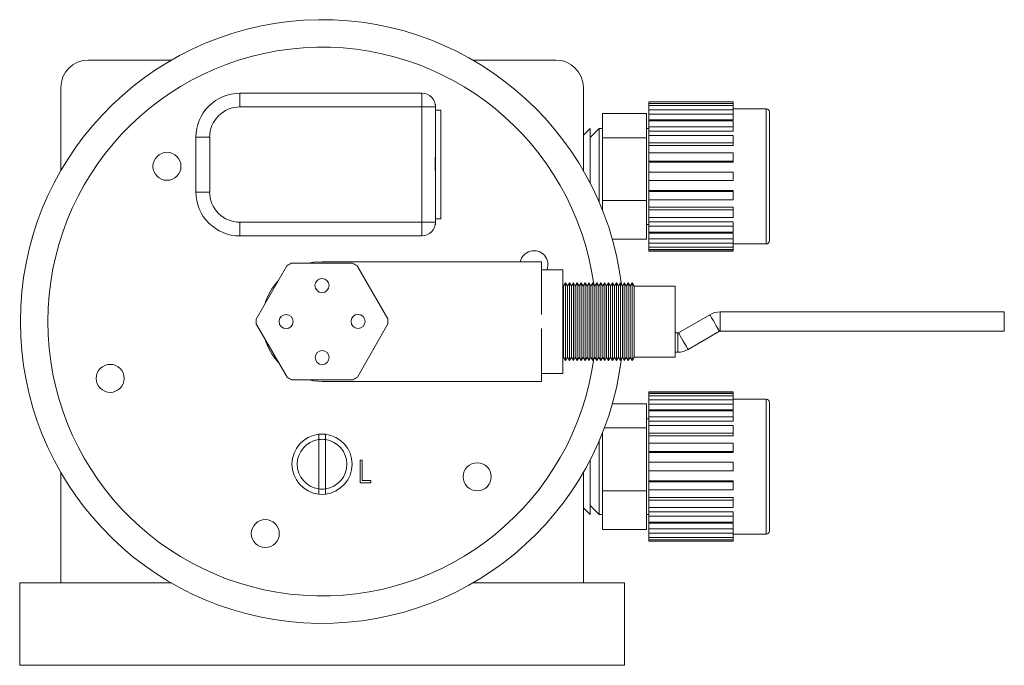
# Model space of a CAD drawing. Header units: inches. Extents: x 0.88 to 7.66, y 1.31 to 10.15.
# Tile 1 of 10: x 0.88 to 3.12, y 1.31 to 2.78. Entities that reach past the tile are written whole.
import ezdxf

# ---------------------------------------------------------------- set-up
doc = ezdxf.new("R2010")
doc.units = ezdxf.units.IN
doc.header["$MEASUREMENT"] = 0

msp = doc.modelspace()

# ---------------------------------------------------------------- linework, layer by layer
at = {"color": 7, "linetype": 'Continuous', "lineweight": 15}
for p, q in [((1.0362, 2.6928), (1.2257, 2.6928)), ((1.9128, 2.6928), (2.1022, 2.6928)), ((0.9737, 2.4409), (0.9737, 2.6303)), ((2.0076, 2.6271), (2.0073, 2.6272)), ((2.1647, 2.4409), (2.1647, 2.6303)), ((1.3817, 2.6173), (1.3817, 2.586)), ((1.3817, 2.6173), (1.7965, 2.6173)), ((1.7965, 2.5861), (1.3817, 2.586)), ((1.7965, 2.3236), (1.7965, 2.5861)), ((1.8275, 2.5922), (1.8272, 2.5917)), ((1.8275, 2.5894), (1.8275, 2.5922)), ((1.8277, 2.5861), (1.8277, 2.4958)), ((2.5062, 2.5978), (2.3137, 2.5978)), ((2.3137, 2.5975), (2.3137, 2.5978)), ((2.3137, 2.5975), (2.5062, 2.5975)), ((2.3137, 2.5943), (2.3137, 2.5975)), ((2.5062, 2.5943), (2.3137, 2.5943)), ((2.3137, 2.5893), (2.3137, 2.5943)), ((2.3137, 2.5893), (2.5062, 2.5893)), ((2.3137, 2.5797), (2.3137, 2.5893)), ((2.5062, 2.5978), (2.5062, 2.5975)), ((2.5062, 2.5943), (2.5062, 2.5975)), ((2.5062, 2.5943), (2.5062, 2.5893)), ((2.5062, 2.5797), (2.5062, 2.5893)), ((2.5812, 2.5815), (2.5062, 2.5815)), ((1.8397, 2.5788), (1.8277, 2.5788)), ((2.3087, 2.5709), (2.2087, 2.5709)), ((2.2087, 2.5158), (2.2087, 2.5709)), ((2.3087, 2.5709), (2.3087, 2.5158)), ((2.5062, 2.5797), (2.3137, 2.5797)), ((2.3137, 2.57), (2.3137, 2.5797)), ((2.3137, 2.57), (2.5062, 2.57)), ((2.3137, 2.5571), (2.3137, 2.57)), ((2.5062, 2.5797), (2.5062, 2.57)), ((2.5062, 2.5571), (2.5062, 2.57)), ((2.5887, 2.574), (2.5887, 2.563)), ((2.5887, 2.563), (2.5887, 2.2815)), ((2.1802, 2.5372), (2.1647, 2.5217)), ((2.201, 2.5372), (2.1802, 2.5163)), ((2.1802, 2.5289), (2.1802, 2.5372)), ((2.2087, 2.5372), (2.201, 2.5372)), ((2.201, 2.5289), (2.201, 2.5372)), ((2.3137, 2.537), (2.3087, 2.537)), ((2.3137, 2.5571), (2.5062, 2.5571)), ((2.3137, 2.5546), (2.3137, 2.5571)), ((2.5062, 2.5548), (2.3137, 2.5548)), ((2.3137, 2.541), (2.3137, 2.5548)), ((2.3137, 2.541), (2.5062, 2.541)), ((2.3137, 2.5311), (2.3137, 2.541)), ((2.5062, 2.5548), (2.5062, 2.541)), ((2.5062, 2.5311), (2.5062, 2.541)), ((1.2817, 2.3923), (1.2817, 2.5173)), ((1.313, 2.5173), (1.313, 2.3923)), ((2.0991, 2.5353), (2.099, 2.5357)), ((2.1802, 2.4126), (2.1802, 2.5289)), ((2.201, 2.3684), (2.201, 2.5289)), ((2.2087, 2.3727), (2.2087, 2.5158)), ((2.3087, 2.5158), (2.2087, 2.5158)), ((2.3087, 2.5158), (2.3087, 2.3727)), ((2.3137, 2.5311), (2.5062, 2.5311)), ((2.3137, 2.521), (2.3137, 2.5311)), ((2.5062, 2.5212), (2.3137, 2.5212)), ((2.3137, 2.5044), (2.3137, 2.5212)), ((2.5062, 2.5212), (2.5062, 2.5044)), ((2.3137, 2.5044), (2.5062, 2.5044)), ((2.3137, 2.4981), (2.3137, 2.5044)), ((2.3137, 2.4981), (2.5062, 2.4981)), ((2.3137, 2.481), (2.3137, 2.4981)), ((2.5062, 2.4981), (2.5062, 2.5044)), ((1.8275, 2.4265), (1.8275, 2.4835)), ((2.5062, 2.4813), (2.3137, 2.4813)), ((2.3137, 2.4625), (2.3137, 2.4813)), ((2.5062, 2.4813), (2.5062, 2.4625)), ((2.3137, 2.4625), (2.5062, 2.4625)), ((2.3137, 2.4603), (2.3137, 2.4625)), ((2.3137, 2.4603), (2.5062, 2.4603)), ((2.3137, 2.4377), (2.3137, 2.4603)), ((2.5062, 2.4603), (2.5062, 2.4625)), ((2.5062, 2.4377), (2.3137, 2.4377)), ((2.3137, 2.4182), (2.3137, 2.4377)), ((2.5062, 2.4377), (2.5062, 2.4182)), ((1.8277, 2.4138), (1.8277, 2.3236)), ((2.3137, 2.3955), (2.3137, 2.4182)), ((2.3137, 2.4182), (2.5062, 2.4182)), ((1.313, 2.3923), (1.2817, 2.3923)), ((2.3137, 2.3955), (2.5062, 2.3955)), ((2.3137, 2.3934), (2.3137, 2.3955)), ((2.5062, 2.3934), (2.3137, 2.3934)), ((2.3137, 2.3746), (2.3137, 2.3934)), ((2.5062, 2.3934), (2.5062, 2.3955)), ((2.5062, 2.3934), (2.5062, 2.3746)), ((2.3087, 2.3727), (2.2087, 2.3727)), ((2.2087, 2.3727), (2.2087, 2.3497)), ((2.3087, 2.2847), (2.3087, 2.3727)), ((2.3137, 2.3746), (2.5062, 2.3746)), ((2.3137, 2.3577), (2.3137, 2.3743)), ((2.3137, 2.3577), (2.5062, 2.3577)), ((2.3137, 2.3515), (2.3137, 2.3577)), ((2.5062, 2.3515), (2.5062, 2.3577)), ((2.5062, 2.3515), (2.3137, 2.3515)), ((2.3137, 2.3346), (2.3137, 2.3515)), ((2.3137, 2.3346), (2.5062, 2.3346)), ((2.3137, 2.3247), (2.3137, 2.3344)), ((2.5062, 2.3515), (2.5062, 2.3346)), ((1.3817, 2.3235), (1.7965, 2.3236)), ((1.7965, 2.3236), (1.8277, 2.3236)), ((1.7965, 2.3236), (1.7965, 2.2923)), ((1.8272, 2.318), (1.8276, 2.3174)), ((1.8276, 2.3174), (1.8276, 2.3203)), ((1.8277, 2.3309), (1.8397, 2.3309)), ((2.3087, 2.3185), (2.3137, 2.3185)), ((2.3137, 2.3247), (2.5062, 2.3247)), ((2.3137, 2.3148), (2.3137, 2.3247)), ((2.5062, 2.3148), (2.3137, 2.3148)), ((2.3137, 2.301), (2.3137, 2.3148)), ((2.5062, 2.3148), (2.5062, 2.3247)), ((2.5062, 2.3148), (2.5062, 2.301)), ((1.7965, 2.2923), (1.3817, 2.2923)), ((2.3137, 2.301), (2.5062, 2.301)), ((2.3137, 2.2987), (2.3137, 2.3008)), ((2.3137, 2.2987), (2.5062, 2.2987)), ((2.3137, 2.2858), (2.3137, 2.2987)), ((2.5062, 2.2858), (2.5062, 2.2987)), ((2.3087, 2.2847), (2.2307, 2.2847)), ((2.5062, 2.2858), (2.3137, 2.2858)), ((2.3137, 2.276), (2.3137, 2.2858)), ((2.3137, 2.276), (2.5062, 2.276)), ((2.3137, 2.2664), (2.3137, 2.276)), ((2.5062, 2.2858), (2.5062, 2.276)), ((2.5062, 2.2664), (2.5062, 2.276)), ((2.5062, 2.274), (2.5812, 2.274)), ((2.5062, 2.2664), (2.3137, 2.2664)), ((2.3137, 2.2614), (2.3137, 2.2664)), ((2.3137, 2.2614), (2.5062, 2.2614)), ((2.3137, 2.2581), (2.3137, 2.2614)), ((2.5062, 2.2581), (2.3137, 2.2581)), ((2.3137, 2.2578), (2.3137, 2.2581)), ((2.3137, 2.2578), (2.5062, 2.2578)), ((2.5062, 2.2664), (2.5062, 2.2614)), ((2.5062, 2.2581), (2.5062, 2.2614)), ((2.5062, 2.2581), (2.5062, 2.2578)), ((1.4887, 2.2239), (1.4193, 2.1029)), ((1.6386, 2.2303), (1.4991, 2.2299)), ((2.0692, 2.2335), (1.5692, 2.2335)), ((1.7191, 2.1037), (1.649, 2.2243)), ((2.0692, 2.1135), (2.0692, 2.2335)), ((2.1182, 2.2154), (2.0692, 2.2154)), ((2.1182, 2.2154), (2.1182, 1.9792)), ((2.1195, 2.178), (2.1182, 2.1803)), ((2.124, 2.1858), (2.1195, 2.178)), ((2.1195, 2.178), (2.1195, 2.0165)), ((2.1285, 2.178), (2.124, 2.1858)), ((2.124, 2.1858), (2.124, 2.0088)), ((2.1329, 2.1858), (2.1285, 2.178)), ((2.1285, 2.178), (2.1285, 2.0165)), ((2.1374, 2.178), (2.1329, 2.1858)), ((2.1329, 2.1858), (2.1329, 2.0088)), ((2.1419, 2.1858), (2.1374, 2.178)), ((2.1374, 2.178), (2.1374, 2.0165)), ((2.1463, 2.178), (2.1419, 2.1858)), ((2.1419, 2.1858), (2.1419, 2.0088)), ((2.1508, 2.1858), (2.1463, 2.178)), ((2.1463, 2.178), (2.1463, 2.0165)), ((2.1553, 2.178), (2.1508, 2.1858)), ((2.1508, 2.1858), (2.1508, 2.0088)), ((2.1597, 2.1858), (2.1553, 2.178)), ((2.1553, 2.178), (2.1553, 2.0165)), ((2.1642, 2.178), (2.1597, 2.1858)), ((2.1597, 2.1858), (2.1597, 2.0088)), ((2.1687, 2.1858), (2.1642, 2.178)), ((2.1642, 2.178), (2.1642, 2.0165)), ((2.1732, 2.178), (2.1687, 2.1858)), ((2.1687, 2.1858), (2.1687, 2.0088)), ((2.1776, 2.1858), (2.1732, 2.178)), ((2.1732, 2.178), (2.1732, 2.0165)), ((2.1821, 2.178), (2.1776, 2.1858)), ((2.1776, 2.1858), (2.1776, 2.0088)), ((2.1866, 2.1858), (2.1821, 2.178)), ((2.1821, 2.178), (2.1821, 2.0165)), ((2.191, 2.178), (2.1866, 2.1858)), ((2.1866, 2.1858), (2.1866, 2.0088)), ((2.1955, 2.1858), (2.191, 2.178)), ((2.191, 2.178), (2.191, 2.0165)), ((2.2, 2.178), (2.1955, 2.1858)), ((2.1955, 2.1858), (2.1955, 2.0088)), ((2.2044, 2.1858), (2.2, 2.178)), ((2.2, 2.178), (2.2, 2.0165)), ((2.2089, 2.178), (2.2044, 2.1858)), ((2.2044, 2.1858), (2.2044, 2.0088)), ((2.2134, 2.1858), (2.2089, 2.178)), ((2.2089, 2.178), (2.2089, 2.0165)), ((2.2178, 2.178), (2.2134, 2.1858)), ((2.2134, 2.1858), (2.2134, 2.0088)), ((2.2223, 2.1858), (2.2178, 2.178)), ((2.2178, 2.178), (2.2178, 2.0165)), ((2.2268, 2.178), (2.2223, 2.1858)), ((2.2223, 2.1858), (2.2223, 2.0088)), ((2.2312, 2.1858), (2.2268, 2.178)), ((2.2268, 2.178), (2.2268, 2.0165)), ((2.2357, 2.178), (2.2312, 2.1858)), ((2.2312, 2.1858), (2.2312, 2.0088)), ((2.2402, 2.1858), (2.2357, 2.178)), ((2.2357, 2.178), (2.2357, 2.0165)), ((2.2447, 2.178), (2.2402, 2.1858)), ((2.2402, 2.1858), (2.2402, 2.0088)), ((2.2491, 2.1858), (2.2447, 2.178)), ((2.2447, 2.178), (2.2447, 2.0165)), ((2.2536, 2.178), (2.2491, 2.1858)), ((2.2491, 2.1858), (2.2491, 2.0088)), ((2.2581, 2.1858), (2.2536, 2.178)), ((2.2536, 2.178), (2.2536, 2.0165)), ((2.2625, 2.178), (2.2581, 2.1858)), ((2.2581, 2.1858), (2.2581, 2.0088)), ((2.267, 2.1858), (2.2625, 2.178)), ((2.2625, 2.178), (2.2625, 2.0165)), ((2.2715, 2.178), (2.267, 2.1858)), ((2.267, 2.1858), (2.267, 2.0088)), ((2.2759, 2.1858), (2.2715, 2.178)), ((2.2715, 2.178), (2.2715, 2.0165)), ((2.2804, 2.178), (2.2759, 2.1858)), ((2.2759, 2.1858), (2.2759, 2.0088)), ((2.3742, 2.178), (2.2804, 2.178)), ((2.2804, 2.178), (2.2804, 2.0165)), ((2.3742, 2.178), (2.3742, 2.0165)), ((2.4531, 2.1129), (2.3816, 2.0716)), ((3.1242, 2.1192), (2.4766, 2.1192)), ((3.1242, 2.1192), (3.1242, 2.0754)), ((1.4194, 2.0909), (1.4894, 1.9703)), ((1.6497, 1.9707), (1.7191, 2.0917)), ((2.0692, 1.961), (2.0692, 2.0811)), ((2.38, 2.0712), (2.3742, 2.0712)), ((2.4035, 2.0337), (2.475, 2.075)), ((2.4766, 2.0754), (3.1242, 2.0754)), ((2.3742, 2.0274), (2.38, 2.0274)), ((2.1182, 2.0143), (2.1195, 2.0165)), ((2.1195, 2.0165), (2.124, 2.0088)), ((2.124, 2.0088), (2.1285, 2.0165)), ((2.1285, 2.0165), (2.1329, 2.0088)), ((2.1329, 2.0088), (2.1374, 2.0165)), ((2.1374, 2.0165), (2.1419, 2.0088)), ((2.1419, 2.0088), (2.1463, 2.0165)), ((2.1463, 2.0165), (2.1508, 2.0088)), ((2.1508, 2.0088), (2.1553, 2.0165)), ((2.1553, 2.0165), (2.1597, 2.0088)), ((2.1597, 2.0088), (2.1642, 2.0165)), ((2.1642, 2.0165), (2.1687, 2.0088)), ((2.1687, 2.0088), (2.1732, 2.0165)), ((2.1732, 2.0165), (2.1776, 2.0088)), ((2.1776, 2.0088), (2.1821, 2.0165)), ((2.1821, 2.0165), (2.1866, 2.0088)), ((2.1866, 2.0088), (2.191, 2.0165)), ((2.191, 2.0165), (2.1955, 2.0088)), ((2.1955, 2.0088), (2.2, 2.0165)), ((2.2, 2.0165), (2.2044, 2.0088)), ((2.2044, 2.0088), (2.2089, 2.0165)), ((2.2089, 2.0165), (2.2134, 2.0088)), ((2.2134, 2.0088), (2.2178, 2.0165)), ((2.2178, 2.0165), (2.2223, 2.0088)), ((2.2223, 2.0088), (2.2268, 2.0165)), ((2.2268, 2.0165), (2.2312, 2.0088)), ((2.2312, 2.0088), (2.2357, 2.0165)), ((2.2357, 2.0165), (2.2402, 2.0088)), ((2.2402, 2.0088), (2.2447, 2.0165)), ((2.2447, 2.0165), (2.2491, 2.0088)), ((2.2491, 2.0088), (2.2536, 2.0165)), ((2.2536, 2.0165), (2.2581, 2.0088)), ((2.2581, 2.0088), (2.2625, 2.0165)), ((2.2625, 2.0165), (2.267, 2.0088)), ((2.267, 2.0088), (2.2715, 2.0165)), ((2.2715, 2.0165), (2.2759, 2.0088)), ((2.2759, 2.0088), (2.2804, 2.0165)), ((2.2804, 2.0165), (2.3742, 2.0165)), ((2.1182, 1.9792), (2.0692, 1.9792)), ((1.4999, 1.9643), (1.6393, 1.9647)), ((1.5692, 1.961), (2.0692, 1.961)), ((2.5062, 1.9368), (2.3137, 1.9368)), ((2.3137, 1.9365), (2.3137, 1.9368)), ((2.3137, 1.9365), (2.5062, 1.9365)), ((2.3137, 1.9333), (2.3137, 1.9365)), ((2.5062, 1.9333), (2.3137, 1.9333)), ((2.3137, 1.9283), (2.3137, 1.9333)), ((2.5062, 1.9368), (2.5062, 1.9365)), ((2.5062, 1.9333), (2.5062, 1.9365)), ((2.5062, 1.9333), (2.5062, 1.9283)), ((2.3087, 1.9099), (2.2307, 1.9099)), ((2.3087, 1.9099), (2.3087, 1.8548)), ((2.3137, 1.9283), (2.5062, 1.9283)), ((2.3137, 1.9187), (2.3137, 1.9283)), ((2.5062, 1.9187), (2.3137, 1.9187)), ((2.3137, 1.909), (2.3137, 1.9187)), ((2.3137, 1.909), (2.5062, 1.909)), ((2.3137, 1.8961), (2.3137, 1.909)), ((2.5062, 1.9187), (2.5062, 1.9283)), ((2.5812, 1.9205), (2.5062, 1.9205)), ((2.5062, 1.9187), (2.5062, 1.909)), ((2.5062, 1.8961), (2.5062, 1.909)), ((2.5887, 1.913), (2.5887, 1.902)), ((2.3137, 1.8961), (2.5062, 1.8961)), ((2.3137, 1.8936), (2.3137, 1.8961)), ((2.5062, 1.8938), (2.3137, 1.8938)), ((2.3137, 1.88), (2.3137, 1.8938)), ((2.5062, 1.8938), (2.5062, 1.88)), ((2.5887, 1.902), (2.5887, 1.6205)), ((2.3137, 1.876), (2.3087, 1.876)), ((2.3137, 1.88), (2.5062, 1.88)), ((2.3137, 1.8701), (2.3137, 1.88)), ((2.3137, 1.8701), (2.5062, 1.8701)), ((2.3137, 1.86), (2.3137, 1.8701)), ((2.5062, 1.8701), (2.5062, 1.88)), ((1.5617, 1.8405), (1.5617, 1.8284)), ((1.5767, 1.8405), (1.5767, 1.8284)), ((2.2087, 1.7117), (2.2087, 1.8449)), ((2.3087, 1.8548), (2.2125, 1.8548)), ((2.3087, 1.8548), (2.3087, 1.7117)), ((2.5062, 1.8602), (2.3137, 1.8602)), ((2.3137, 1.8434), (2.3137, 1.8602)), ((2.3137, 1.8434), (2.5062, 1.8434)), ((2.3137, 1.8371), (2.3137, 1.8434)), ((2.5062, 1.8602), (2.5062, 1.8434)), ((2.5062, 1.8371), (2.5062, 1.8434)), ((1.5617, 1.8284), (1.5617, 1.7162)), ((1.5767, 1.8284), (1.5767, 1.7162)), ((2.201, 1.6574), (2.201, 1.8262)), ((2.3137, 1.8371), (2.5062, 1.8371)), ((2.3137, 1.82), (2.3137, 1.8371)), ((2.5062, 1.8203), (2.3137, 1.8203)), ((2.3137, 1.8015), (2.3137, 1.8203)), ((2.5062, 1.8203), (2.5062, 1.8015)), ((2.3137, 1.8015), (2.5062, 1.8015)), ((2.3137, 1.7993), (2.3137, 1.8015)), ((2.3137, 1.7993), (2.5062, 1.7993)), ((2.3137, 1.7767), (2.3137, 1.7993)), ((2.5062, 1.7993), (2.5062, 1.8015)), ((1.6558, 1.7818), (1.6605, 1.7818)), ((1.6558, 1.7297), (1.6558, 1.7818)), ((1.6605, 1.7818), (1.6605, 1.735)), ((2.1802, 1.6574), (2.1802, 1.782)), ((2.5062, 1.7767), (2.3137, 1.7767)), ((2.3137, 1.7572), (2.3137, 1.7767)), ((2.5062, 1.7767), (2.5062, 1.7572)), ((0.9737, 1.5018), (0.9737, 1.7537)), ((2.1647, 1.5018), (2.1647, 1.7537)), ((2.3137, 1.7345), (2.3137, 1.7572)), ((2.3137, 1.7572), (2.5062, 1.7572)), ((1.6805, 1.7297), (1.6558, 1.7297)), ((1.6605, 1.735), (1.6805, 1.735)), ((1.6805, 1.735), (1.6805, 1.7297)), ((2.3137, 1.7345), (2.5062, 1.7345)), ((2.3137, 1.7324), (2.3137, 1.7345)), ((2.5062, 1.7324), (2.3137, 1.7324)), ((2.3137, 1.7136), (2.3137, 1.7324)), ((2.5062, 1.7324), (2.5062, 1.7345)), ((2.5062, 1.7324), (2.5062, 1.7136)), ((1.5617, 1.7162), (1.5617, 1.7041)), ((1.5767, 1.7162), (1.5767, 1.7041)), ((2.3087, 1.7117), (2.2087, 1.7117)), ((2.2087, 1.7117), (2.2087, 1.6237)), ((2.3087, 1.6237), (2.3087, 1.7117)), ((2.3137, 1.7136), (2.5062, 1.7136)), ((2.3137, 1.6967), (2.3137, 1.7133)), ((2.3137, 1.6967), (2.5062, 1.6967)), ((2.3137, 1.6905), (2.3137, 1.6967)), ((2.5062, 1.6905), (2.3137, 1.6905)), ((2.3137, 1.6736), (2.3137, 1.6905)), ((2.5062, 1.6905), (2.5062, 1.6967)), ((2.5062, 1.6905), (2.5062, 1.6736)), ((2.1647, 1.6729), (2.1802, 1.6574)), ((2.1802, 1.6782), (2.201, 1.6574)), ((2.3137, 1.6736), (2.5062, 1.6736)), ((2.3137, 1.6637), (2.3137, 1.6734)), ((2.3137, 1.6637), (2.5062, 1.6637)), ((2.3137, 1.6538), (2.3137, 1.6637)), ((2.5062, 1.6538), (2.5062, 1.6637)), ((2.201, 1.6574), (2.2087, 1.6574)), ((2.3087, 1.6575), (2.3137, 1.6575)), ((2.5062, 1.6538), (2.3137, 1.6538)), ((2.3137, 1.64), (2.3137, 1.6538)), ((2.3137, 1.64), (2.5062, 1.64)), ((2.3137, 1.6377), (2.3137, 1.6398)), ((2.5062, 1.6538), (2.5062, 1.64)), ((2.3087, 1.6237), (2.2087, 1.6237)), ((2.3137, 1.6377), (2.5062, 1.6377)), ((2.3137, 1.6248), (2.3137, 1.6377)), ((2.5062, 1.6248), (2.3137, 1.6248)), ((2.3137, 1.615), (2.3137, 1.6248)), ((2.5062, 1.6248), (2.5062, 1.6377)), ((2.5062, 1.6248), (2.5062, 1.615)), ((2.3137, 1.615), (2.5062, 1.615)), ((2.3137, 1.6054), (2.3137, 1.615)), ((2.5062, 1.6054), (2.3137, 1.6054)), ((2.3137, 1.6004), (2.3137, 1.6054)), ((2.3137, 1.6004), (2.5062, 1.6004)), ((2.3137, 1.5971), (2.3137, 1.6004)), ((2.5062, 1.5971), (2.3137, 1.5971)), ((2.3137, 1.5968), (2.3137, 1.5971)), ((2.3137, 1.5968), (2.5062, 1.5968)), ((2.5062, 1.6054), (2.5062, 1.615)), ((2.5062, 1.613), (2.5812, 1.613)), ((2.5062, 1.6054), (2.5062, 1.6004)), ((2.5062, 1.5971), (2.5062, 1.6004)), ((2.5062, 1.5971), (2.5062, 1.5968)), ((0.88, 1.5018), (0.88, 1.3143)), ((0.88, 1.5018), (0.9737, 1.5018)), ((0.9737, 1.5018), (1.2257, 1.5018)), ((1.9128, 1.5018), (2.1647, 1.5018)), ((2.1647, 1.5018), (2.2585, 1.5018)), ((2.2585, 1.5018), (2.2585, 1.3143)), ((2.2585, 1.3143), (0.88, 1.3143))]:
    msp.add_line(p, q, dxfattribs=at)
at = {"color": 8, "linetype": 'Continuous', "lineweight": 15}
for p, q in [((2.5812, 2.5699), (2.5812, 2.5815)), ((2.5812, 2.274), (2.5812, 2.5699)), ((2.4766, 2.1192), (2.4766, 2.0754)), ((2.38, 2.0712), (2.38, 2.0274)), ((2.5812, 1.9089), (2.5812, 1.9205)), ((2.5812, 1.613), (2.5812, 1.9089))]:
    msp.add_line(p, q, dxfattribs=at)
at = {"color": 7, "linetype": 'Continuous', "lineweight": 15, "flags": 128}
for points in [[(2.0076, 2.6271), (2.0086, 2.6261), (2.0089, 2.6258)], [(1.7965, 2.6173), (1.7965, 2.6167), (1.7965, 2.6149), (1.7965, 2.6121), (1.7965, 2.6082), (1.7965, 2.6034), (1.7965, 2.598), (1.7965, 2.5922), (1.7965, 2.5861)], [(1.8277, 2.5861), (1.8271, 2.5861), (1.8253, 2.5861), (1.8224, 2.5861), (1.8186, 2.5861), (1.8138, 2.5861), (1.8084, 2.5861), (1.8026, 2.5861), (1.7965, 2.5861)], [(1.8397, 2.3309), (1.8397, 2.3321), (1.8397, 2.3359), (1.8397, 2.3423), (1.8397, 2.3511), (1.8397, 2.3621), (1.8397, 2.3751), (1.8397, 2.3897), (1.8397, 2.4058), (1.8397, 2.4229), (1.8397, 2.4407), (1.8397, 2.4587), (1.8397, 2.4767), (1.8397, 2.4943), (1.8397, 2.511), (1.8397, 2.5265), (1.8397, 2.5404), (1.8397, 2.5526), (1.8397, 2.5626), (1.8397, 2.5704), (1.8397, 2.5757), (1.8397, 2.5784), (1.8397, 2.5788)], [(2.0977, 2.537), (2.098, 2.5367), (2.099, 2.5357)], [(1.313, 2.5173), (1.3069, 2.5173), (1.301, 2.5173), (1.2956, 2.5173), (1.2909, 2.5173), (1.287, 2.5173), (1.2841, 2.5173), (1.2823, 2.5173), (1.2817, 2.5173)], [(1.3817, 2.3235), (1.3817, 2.3174), (1.3817, 2.3116), (1.3817, 2.3062), (1.3817, 2.3014), (1.3817, 2.2975), (1.3817, 2.2947), (1.3817, 2.2929), (1.3817, 2.2923)], [(1.5692, 2.2335), (1.5498, 2.2322), (1.5384, 2.23)], [(1.5392, 1.9644), (1.5498, 1.9624), (1.5692, 1.961)], [(1.5769, 1.8404), (1.5692, 1.8409), (1.5615, 1.8404)], [(1.5615, 1.7042), (1.5692, 1.7037), (1.5769, 1.7042)]]:
    msp.add_lwpolyline(points, dxfattribs=at)
at = {"color": 8, "linetype": 'Continuous', "lineweight": 15, "flags": 128}
for points in [[(2.4531, 2.1129), (2.4533, 2.1126), (2.4546, 2.1104), (2.457, 2.1061), (2.4603, 2.1004), (2.4641, 2.0939), (2.4678, 2.0875), (2.4711, 2.0818), (2.4735, 2.0775), (2.4748, 2.0753), (2.475, 2.075)], [(2.3816, 2.0716), (2.3817, 2.0713), (2.383, 2.0691), (2.3855, 2.0648), (2.3888, 2.0591), (2.3925, 2.0526), (2.3963, 2.0462), (2.3995, 2.0405), (2.402, 2.0362), (2.4033, 2.034), (2.4035, 2.0337)]]:
    msp.add_lwpolyline(points, dxfattribs=at)
at = {"color": 7, "linetype": 'Continuous', "lineweight": 15}
for centre, radius in [((1.2157, 2.4509), 0.0319), ((1.569, 2.1793), 0.016), ((1.4872, 2.0971), 0.016), ((1.6512, 2.0975), 0.016), ((1.5694, 2.0153), 0.016), ((1.0863, 1.9679), 0.0319), ((1.9228, 1.7437), 0.0319), ((1.4398, 1.6143), 0.0319)]:
    msp.add_circle(centre, radius, dxfattribs=at)
for centre, radius, start, end in [((1.5692, 2.0973), 0.6875, 7.0457, 180), ((1.0362, 2.6303), 0.0625, 90, 180), ((2.1022, 2.6303), 0.0625, 0, 90), ((1.3817, 2.5173), 0.1, 90.0054, 180.0054), ((1.7965, 2.5861), 0.0313, 0.0054, 90.0054), ((1.3817, 2.5173), 0.0688, 90.0054, 180.0054), ((2.5812, 2.574), 0.0075, 0, 90), ((1.3817, 2.3923), 0.1, 180.0054, 270.0054), ((1.3817, 2.3923), 0.0688, 180.0054, 270.0054), ((1.7965, 2.3236), 0.0313, 270.0054, 0.0054), ((2.5812, 2.2815), 0.0075, 270, 0), ((2.0522, 2.2267), 0.0319, 339.5798, 167.6078), ((1.5692, 2.0973), 0.15, 117.8524, 122.458), ((1.5692, 2.0973), 0.15, 57.8524, 62.458), ((1.5692, 2.0973), 0.1362, 137.2576, 163.0528), ((2.4766, 2.0723), 0.0469, 90, 120), ((1.5692, 2.0973), 0.6875, 180, 352.9543), ((1.5692, 2.0973), 0.15, 177.8524, 182.458), ((1.5692, 2.0973), 0.15, 357.8524, 2.458), ((2.38, 2.0743), 0.00312, 270, 300), ((2.4766, 2.0723), 0.00312, 90, 120), ((1.5692, 2.0973), 0.1362, 197.2576, 223.0528), ((2.38, 2.0743), 0.0469, 270, 300), ((1.5692, 2.0973), 0.15, 237.8524, 242.458), ((1.5692, 2.0973), 0.15, 297.8524, 302.458), ((2.5812, 1.913), 0.0075, 0, 90), ((1.5692, 1.7723), 0.0686, 96.2732, 263.7268), ((1.5692, 1.7723), 0.0686, 276.2732, 83.7268), ((1.5692, 1.7723), 0.0566, 97.6129, 262.3871), ((1.5692, 1.7723), 0.0567, 82.4044, 97.5956), ((1.5692, 1.7723), 0.0566, 277.6129, 82.3871), ((1.5692, 1.7723), 0.0567, 262.4044, 277.5956), ((2.5812, 1.6205), 0.0075, 270, 0)]:
    msp.add_arc(centre, radius, start, end, dxfattribs=at)
at = {"color": 8, "linetype": 'Continuous', "lineweight": 15}
for start, end in [(7.8513, 180), (180, 352.1487)]:
    msp.add_arc((1.5692, 2.0973), 0.625, start, end, dxfattribs=at)
at = {"color": 7, "linetype": 'Continuous', "lineweight": 15}
msp.add_open_spline([(1.8277, 2.4958), (1.8276, 2.4889), (1.8274, 2.4749), (1.8271, 2.4539), (1.8275, 2.4333), (1.8276, 2.4204), (1.8277, 2.4138)], degree=3, knots=[0, 0, 0, 0, 0.256019, 0.51882, 0.75725, 1, 1, 1, 1], dxfattribs=at)

doc.saveas('drawing.dxf')
